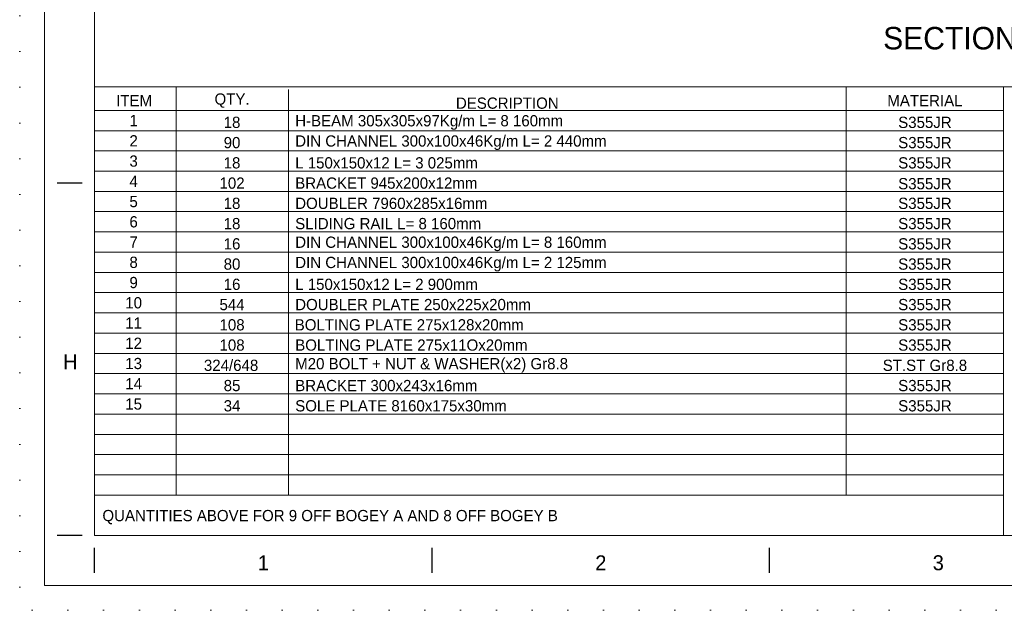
# Model space of a CAD drawing. Header units: millimetres. Extents: x -91343 to -63338, y -767328 to -747548.
# Tile 1 of 42: x -91343 to -84777, y -767328 to -763390. Entities that reach past the tile are written whole.
import ezdxf
from ezdxf.enums import TextEntityAlignment as Align

# ---------------------------------------------------------------- set-up
doc = ezdxf.new("R2010")
doc.units = ezdxf.units.MM
doc.header["$MEASUREMENT"] = 0
doc.linetypes.add('DGN Style 1', pattern=[238.072395, 0.396127, -237.676268])
doc.styles.add('Style-ENGINEERING', font='ENGINEERING.shx')

# ---------------------------------------------------------------- blocks, each defined once
blk = doc.blocks.new('*U571')
for p, q in [((-405.55, -2.47), (-405.55, 2.53)), ((-337.96, -2.47), (-337.96, 2.53)), ((-270.38, -2.47), (-270.38, 2.53))]:
    blk.add_line(p, q)
at = {"char_height": 3, "attachment_point": 5, "line_spacing_factor": 1.2, "style": 'Style-ENGINEERING'}
for s, insert in [('1', (-371.76, -0.47)), ('2', (-304.17, -0.47)), ('3', (-236.59, -0.47))]:
    blk.add_mtext(s, dxfattribs=dict(at, insert=insert))
blk = doc.blocks.new('*U570')
for p, q in [((-408.05, -211.47), (-413.05, -211.47)), ((-408.05, -281.97), (-413.05, -281.97))]:
    blk.add_line(p, q)
at = {"color": 7, "linetype": 'Continuous', "lineweight": 0, "flags": 128}
blk.add_lwpolyline([(-415.55, 292.03), (415.45, 292.03), (415.45, -291.97), (-415.55, -291.97), (-415.55, 292.03)], close=True, dxfattribs=at)
at = {"color": 7, "linetype": 'Continuous', "lineweight": 13, "flags": 128}
blk.add_lwpolyline([(-405.55, 282.03), (405.45, 282.03), (405.45, -281.97), (-405.55, -281.97), (-405.55, 282.03)], close=True, dxfattribs=at)
blk.add_blockref('*U571', (0, -287))
at = {"insert": (-410.42, -247.22), "char_height": 3, "attachment_point": 5, "line_spacing_factor": 1.2, "style": 'Style-ENGINEERING'}
blk.add_mtext('H', dxfattribs=at)
blk = doc.blocks.new('*U569')
at = {"color": 7, "lineweight": 13}
blk.add_line((-13503.19, -6400.47), (13503.11, -6400.47), dxfattribs=at)
at = {"lineweight": 0}
for p, q in [((-12960.3, -6400.47), (-12960.3, -9121.98)), ((-12209.75, -6418.13), (-12209.75, -9121.98)), ((-8490.83, -6400.47), (-8490.83, -9121.98))]:
    blk.add_line(p, q, dxfattribs=at)
at = {"color": 7, "linetype": 'Continuous', "lineweight": 13}
blk.add_line((-7441.84, -6556.98), (-13503.19, -6556.98), dxfattribs=at)
at = {"color": 7, "linetype": 'Continuous', "lineweight": 0}
for p, q in [((-7441.84, -6691.98), (-13503.19, -6691.98)), ((-7441.84, -6826.98), (-13503.19, -6826.98)), ((-7441.84, -6961.98), (-13503.19, -6961.98)), ((-7441.84, -7096.98), (-13503.19, -7096.98)), ((-7441.84, -7231.98), (-13503.19, -7231.98)), ((-7441.84, -7366.98), (-13503.19, -7366.98)), ((-7441.84, -7501.98), (-13503.19, -7501.98)), ((-7441.84, -7636.98), (-13503.19, -7636.98)), ((-7441.84, -7771.98), (-13503.19, -7771.98)), ((-7441.84, -7906.98), (-13503.19, -7906.98)), ((-7441.84, -8041.98), (-13503.19, -8041.98)), ((-7441.84, -8176.98), (-13503.19, -8176.98)), ((-7441.84, -8311.98), (-13503.19, -8311.98)), ((-7441.84, -8446.98), (-13503.19, -8446.98)), ((-7441.84, -8581.98), (-13503.19, -8581.98)), ((-7441.84, -8716.98), (-13503.19, -8716.98)), ((-7441.84, -8851.98), (-13503.19, -8851.98)), ((-7441.84, -8986.98), (-13503.19, -8986.98)), ((-7441.84, -9121.98), (-13503.19, -9121.98))]:
    blk.add_line(p, q, dxfattribs=at)
at = {"color": 7, "linetype": 'DGN Style 1', "lineweight": 0, "flags": 128}
blk.add_lwpolyline([(-14002.69, 9890.07), (14002.61, 9890.07), (14002.61, -9890.13), (-14002.69, -9890.13), (-14002.69, 9890.07)], close=True, dxfattribs=at)
at = {"color": 7, "lineweight": 13, "flags": 128}
blk.add_lwpolyline([(-7441.84, -6400.47), (-7441.84, -9390.63)], dxfattribs=at)
at = {"xscale": 33.30000000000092, "yscale": 33.30000000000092, "zscale": 33.30000000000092}
blk.add_blockref('*U570', (1.52, -1.02), dxfattribs=at)
at = {"color": 7, "style": 'Style-ENGINEERING'}
for s, p in [('1', (-13242.82, -6624.48)), ('2', (-13242.82, -6759.48)), ('3', (-13242.82, -6894.48)), ('4', (-13242.82, -7029.48)), ('5', (-13242.82, -7164.48)), ('6', (-13242.82, -7299.48)), ('7', (-13242.82, -7434.48)), ('8', (-13242.82, -7569.48)), ('9', (-13242.82, -7704.48)), ('10', (-13242.82, -7839.48)), ('11', (-13242.82, -7974.48)), ('12', (-13242.82, -8109.48)), ('13', (-13242.82, -8244.48)), ('14', (-13242.82, -8379.48))]:
    blk.add_text(s, height=75, dxfattribs=at).set_placement(p, align=Align.MIDDLE_CENTER)
at = {"color": 1, "style": 'Style-ENGINEERING'}
blk.add_text('15', height=75, dxfattribs=at).set_placement((-13242.82, -8514.48), align=Align.MIDDLE_CENTER)
at = {"color": 7, "lineweight": 13, "insert": (-7604.46, -6076.22), "char_height": 149.85, "width": 2811.188, "attachment_point": 5, "line_spacing_factor": 0.9, "style": 'Style-ENGINEERING'}
blk.add_mtext('SECTION B-B', dxfattribs=at)
at = {"color": 7, "char_height": 75, "line_spacing_factor": 1.2, "style": 'Style-ENGINEERING'}
for s, insert, attachment_point in [('ITEM', (-13239.69, -6491.23), 5), ('QTY.', (-12586.52, -6491.23), 5), ('18', (-12586.52, -6636.98), 5), ('90', (-12586.52, -6771.98), 5), ('18', (-12586.52, -6906.98), 5), ('102', (-12586.52, -7041.98), 5), ('18', (-12586.52, -7176.98), 5), ('18', (-12586.52, -7311.98), 5), ('SLIDING RAIL L= 8 160mm', (-12165.41, -7311.98), 4), ('16', (-12586.52, -7446.98), 5), ('80', (-12586.52, -7581.98), 5), ('16', (-12586.52, -7716.98), 5), ('544', (-12586.52, -7851.98), 5), ('108', (-12586.52, -7986.98), 5), ('108', (-12586.52, -8121.98), 5), ('324/648', (-12593.02, -8256.98), 5), ('85', (-12586.52, -8391.98), 5)]:
    blk.add_mtext(s, dxfattribs=dict(at, insert=insert, attachment_point=attachment_point))
at = {"char_height": 75, "line_spacing_factor": 1.2, "style": 'Style-ENGINEERING'}
for s, insert, attachment_point in [('DESCRIPTION', (-10750.96, -6508.89), 5), ('MATERIAL', (-7965.87, -6491.23), 5), ('H-BEAM 305x305x97Kg/m L= 8 160mm', (-12165.41, -6636.98), 4), ('S355JR', (-7965.87, -6636.98), 5), ('DIN CHANNEL 300x100x46Kg/m L= 2 440mm', (-12165.41, -6771.98), 4), ('S355JR', (-7965.87, -6771.98), 5), ('L 150x150x12 L= 3 025mm', (-12165.41, -6906.98), 4), ('S355JR', (-7965.87, -6906.98), 5), ('BRACKET 945x200x12mm', (-12165.41, -7041.98), 4), ('S355JR', (-7965.87, -7045.82), 5), ('DOUBLER 7960x285x16mm', (-12165.41, -7176.98), 4), ('S355JR', (-7965.87, -7176.98), 5), ('S355JR', (-7965.87, -7311.98), 5), ('DIN CHANNEL 300x100x46Kg/m L= 8 160mm', (-12165.41, -7446.98), 4), ('S355JR', (-7965.87, -7446.98), 5), ('DIN CHANNEL 300x100x46Kg/m L= 2 125mm', (-12165.41, -7581.98), 4), ('S355JR', (-7965.87, -7581.98), 5), ('L 150x150x12 L= 2 900mm', (-12165.41, -7716.98), 4), ('S355JR', (-7965.87, -7716.98), 5), ('DOUBLER PLATE 250x225x20mm', (-12165.41, -7851.98), 4), ('S355JR', (-7965.87, -7851.98), 5), ('BOLTING PLATE 275x128x20mm', (-12168.54, -7986.98), 4), ('S355JR', (-7965.87, -7986.98), 5), ('BOLTING PLATE 275x11Ox20mm', (-12165.41, -8121.98), 4), ('S355JR', (-7965.87, -8121.98), 5), ('M20 BOLT + NUT & WASHER(x2) Gr8.8', (-12165.41, -8256.98), 4), ('ST.ST Gr8.8', (-7965.87, -8256.98), 5), ('BRACKET 300x243x16mm', (-12165.41, -8391.98), 4), ('S355JR', (-7965.87, -8391.98), 5), ('QUANTITIES ABOVE FOR 9 OFF BOGEY A AND 8 OFF BOGEY B', (-13451.07, -9268.81), 4)]:
    blk.add_mtext(s, dxfattribs=dict(at, insert=insert, attachment_point=attachment_point))
at = {"color": 1, "char_height": 75, "line_spacing_factor": 1.2, "style": 'Style-ENGINEERING'}
for s, insert, attachment_point in [('34', (-12586.52, -8526.98), 5), ('SOLE PLATE 8160x175x30mm', (-12165.41, -8526.98), 4), ('S355JR', (-7965.87, -8526.98), 5)]:
    blk.add_mtext(s, dxfattribs=dict(at, insert=insert, attachment_point=attachment_point))

msp = doc.modelspace()

# ---------------------------------------------------------------- block references
at = {"color": 7, "linetype": 'Continuous', "lineweight": 13}
msp.add_blockref('*U569', (-77340.2, -757437.75), dxfattribs=at)

doc.saveas('drawing.dxf')
